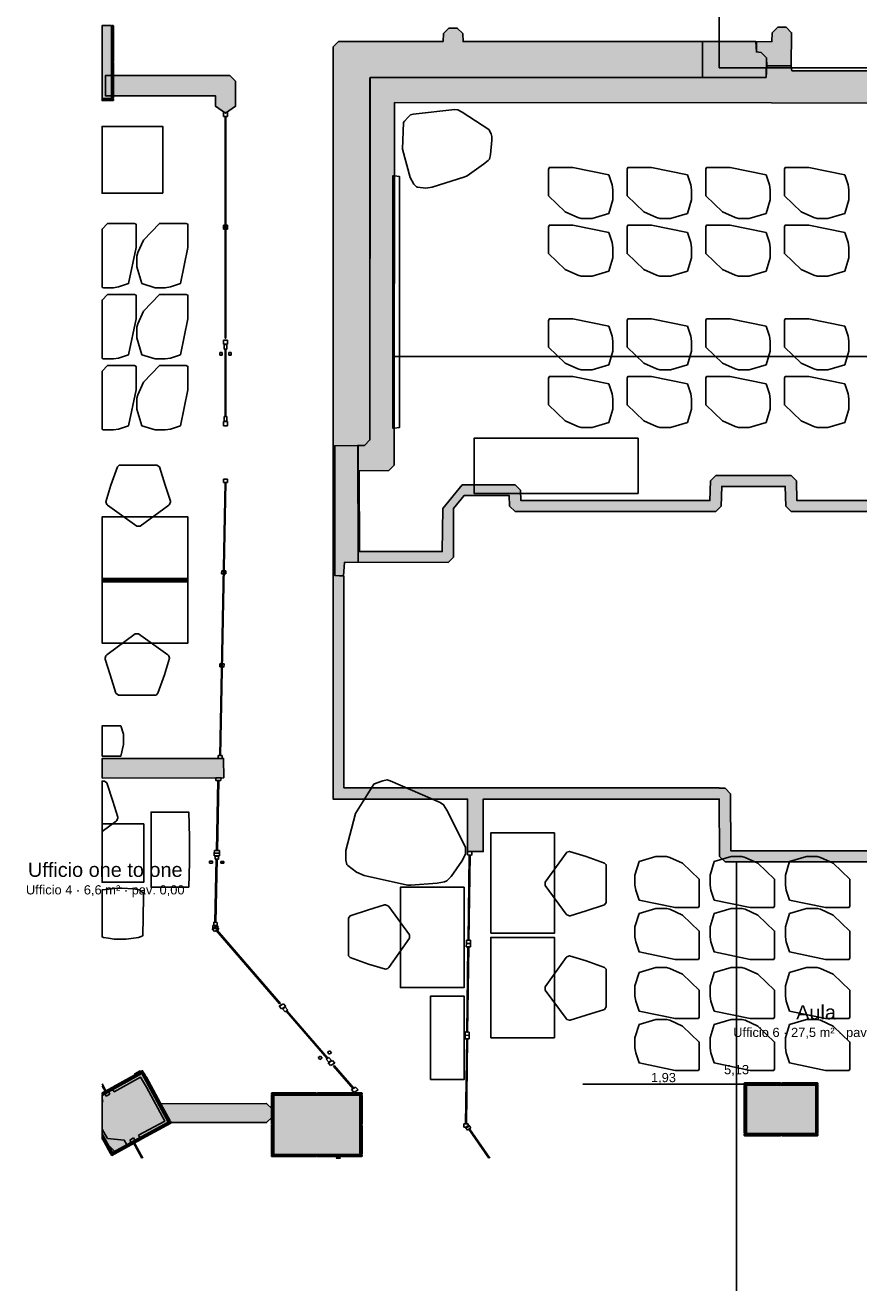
# Model space of a CAD drawing. Header units: millimetres. Extents: x -18533 to 137888, y -83624 to 7711.
# Tile 28 of 38: x 106557 to 116517, y -46124 to -30991. Entities that reach past the tile are written whole.
import ezdxf
from ezdxf.enums import TextEntityAlignment as Align

# ---------------------------------------------------------------- set-up
doc = ezdxf.new("R2010")
doc.units = ezdxf.units.MM
for name, color, linetype in [('A-ARREDI', 9, 'Continuous'), ('A-MISURE', 40, 'Continuous'), ('A-MURI-ESISTENTI', 7, 'Continuous'), ('A-MURI-NUOVI', 40, 'Continuous'), ('A-PARETI-VETRATE', 5, 'Continuous'), ('A-PILASTRI', 8, 'Continuous'), ('A-SOPPALCO-PROIEZIONE', 8, 'Continuous'), ('A-TESTI', 7, 'Continuous'), ('A-VETRINE', 4, 'Continuous')]:
    doc.layers.add(name, color=color, linetype=linetype)
doc.styles.add('VISIO', font='arial.ttf')

msp = doc.modelspace()

# ---------------------------------------------------------------- hatches: boundary and pattern name
at = {"layer": 'A-MURI-ESISTENTI'}
for points in [[(110535, -37410), (110535, -36020), (110610, -36015), (110675, -35950), (110680, -31620), (114650, -31616), (115410, -31615), (115420, -31475), (115710, -31475), (115720, -31535), (119370, -31535), (119375, -31390), (119440, -31325), (119520, -31325), (119590, -31235), (119820, -31235), (119825, -31080), (119890, -31015), (120240, -31015), (120305, -31080), (120310, -31535), (123170, -31535), (123175, -31310), (123240, -31245), (123850, -31245), (123890, -31205), (124490, -31205), (124560, -31275), (124930, -31275), (124995, -31340), (124995, -31600), (124930, -31665), (124560, -31665), (124555, -31860), (124490, -31925), (110970, -31915), (110965, -36250), (110900, -36315), (110545, -36320), (110550, -37285), (111540, -37285), (111545, -36770), (111780, -36485), (112410, -36485), (112475, -36550), (112480, -36675), (114740, -36675), (114745, -36440), (114810, -36375), (115710, -36375), (115775, -36440), (115780, -36675), (118990, -36675), (118995, -36440), (119060, -36375), (120060, -36375), (120125, -36440), (120130, -36675), (123590, -36675), (123595, -36440), (123660, -36375), (124660, -36375), (124725, -36440), (124730, -36675), (127060, -36675), (127065, -36440), (127130, -36375), (127810, -36375), (127875, -36440), (127880, -36675), (129490, -36675), (129495, -35120), (128070, -35115), (128005, -35050), (128005, -31720), (128130, -31595), (128135, -34980), (129560, -34985), (129625, -35050), (129625, -36740), (129560, -36805), (127810, -36805), (127745, -36740), (127740, -36505), (127200, -36505), (127195, -36740), (127130, -36805), (124660, -36805), (124595, -36740), (124595, -36510), (124450, -36505), (123730, -36505), (123725, -36740), (123660, -36805), (120060, -36805), (119995, -36740), (119990, -36505), (119130, -36505), (119125, -36740), (119060, -36805), (115710, -36805), (115645, -36740), (115640, -36505), (114880, -36505), (114875, -36740), (114810, -36805), (112410, -36805), (112345, -36740), (112340, -36615), (111800, -36615), (111675, -36770), (111675, -37350), (111610, -37415), (110535, -37410)], [(115420, -31475), (115415, -31380), (115350, -31315), (115295, -31310), (115295, -31190), (115480, -31185), (115485, -31080), (115550, -31015), (115650, -31015), (115715, -31080), (115710, -31475), (115420, -31475)], [(110680, -31615), (110680, -31620), (110675, -31620), (110675, -35950), (110610, -36015), (110530, -36016), (110530, -36015), (110255, -36020), (110255, -37570), (110365, -37580), (110365, -40110), (110942, -40111), (111843, -40111), (112030, -40111), (114850, -40111), (114850, -40115), (114920, -40115), (114985, -40180), (114990, -40865), (118450, -40865), (118450, -40995), (114920, -40995), (114855, -40930), (114850, -40245), (112030, -40245), (112030, -40873), (111843, -40873), (111843, -40245), (110235, -40245), (110235, -40111), (110235, -31250), (110300, -31185), (111550, -31185), (111555, -31090), (111620, -31025), (111720, -31025), (111785, -31090), (111790, -31185), (114650, -31185), (114650, -31615), (110680, -31615)], [(114650, -31615), (114650, -31185), (115290, -31185), (115295, -31310), (115350, -31315), (115415, -31380), (115410, -31615), (114650, -31615)], [(115410, -31615), (115415, -31380), (115420, -31475), (115410, -31615)], [(110675, -35950), (110675, -31620), (110680, -31620), (110675, -35950)], [(114650, -31615), (114650, -31616), (110680, -31620), (110680, -31615), (114650, -31615)], [(115410, -31615), (114650, -31616), (114650, -31615), (115410, -31615)], [(110530, -36016), (110255, -36020), (110530, -36015), (110530, -36016)], [(110255, -37570), (110255, -36020), (110530, -36016), (110535, -37410), (110370, -37415), (110360, -37575), (110255, -37570)], [(110535, -36020), (110535, -37410), (110530, -36016), (110610, -36015), (110535, -36020)], [(107910, -44265), (108225, -44095), (108005, -43690), (107933, -43570), (107620, -43745), (107595, -43710), (107870, -43565), (107865, -43530), (107930, -43495), (108005, -43570), (108285, -44090), (108210, -44165), (108190, -44155), (107930, -44305), (107910, -44265)], [(107485, -43850), (107475, -43873), (107475, -43838), (107485, -43850)], [(107475, -44310), (107475, -44192), (107495, -44230), (107539, -44302), (107740, -44325), (107765, -44370), (107760, -44395), (107630, -44465), (107475, -44310)]]:
    msp.add_hatch(color=7, dxfattribs=at).paths.add_polyline_path(points)
at = {"layer": 'A-MURI-NUOVI'}
for points in [[(109070, -31660), (109070, -31960), (108950, -32040), (108830, -31960), (108830, -31835), (107515, -31835), (107515, -31590), (109000, -31590), (109070, -31660)], [(107475, -39993), (107475, -39761), (108927, -39758), (108928, -39990), (107475, -39993)], [(108290, -44114), (108165, -43890), (109441, -43884), (109506, -43950), (109506, -44050), (109441, -44114), (108290, -44114)]]:
    msp.add_hatch(color=40, dxfattribs=at).paths.add_polyline_path(points)
at = {"layer": 'A-PILASTRI'}
for points in [[(107475, -31865), (107475, -30995), (107585, -30995), (107585, -31865), (107475, -31865)], [(107593, -30995), (107607, -30995), (107611, -30999), (107611, -31423), (107607, -31427), (107593, -31427), (107593, -30995)], [(107593, -31433), (107607, -31433), (107611, -31437), (107611, -31861), (107607, -31865), (107593, -31865), (107593, -31433)], [(107611, -31873), (107611, -31887), (107607, -31891), (107475, -31891), (107475, -31873), (107611, -31873)], [(107599, -44472), (107475, -44247), (107475, -43788), (107948, -43528), (108265, -44107), (107599, -44472)], [(107613, -43703), (107606, -43690), (107608, -43685), (107954, -43495), (107960, -43496), (107966, -43509), (107613, -43703)], [(107954, -43524), (107967, -43518), (107972, -43519), (108126, -43799), (108124, -43804), (108112, -43811), (107954, -43524)], [(107475, -43779), (107475, -43758), (107596, -43692), (107601, -43693), (107608, -43706), (107475, -43779)], [(115149, -43657), (115149, -43643), (115153, -43639), (115583, -43639), (115587, -43643), (115587, -43657), (115149, -43657)], [(115167, -44245), (115153, -44245), (115149, -44241), (115149, -43669), (115153, -43665), (115167, -43665), (115167, -44245)], [(115175, -44245), (115175, -43665), (116005, -43665), (116005, -44245), (115175, -44245)], [(115593, -43657), (115593, -43643), (115597, -43639), (116027, -43639), (116031, -43643), (116031, -43657), (115593, -43657)], [(116013, -43665), (116027, -43665), (116031, -43669), (116031, -44241), (116027, -44245), (116013, -44245), (116013, -43665)], [(108115, -43816), (108127, -43810), (108132, -43811), (108286, -44091), (108284, -44096), (108272, -44103), (108115, -43816)], [(109499, -43777), (109499, -43763), (109503, -43759), (110033, -43759), (110037, -43763), (110037, -43777), (109499, -43777)], [(109517, -44137), (109503, -44137), (109499, -44133), (109499, -43789), (109503, -43785), (109517, -43785), (109517, -44137)], [(109525, -44495), (109525, -43785), (110555, -43785), (110555, -44495), (109525, -44495)], [(110043, -43777), (110043, -43763), (110047, -43759), (110577, -43759), (110581, -43763), (110581, -43777), (110043, -43777)], [(110563, -43785), (110577, -43785), (110581, -43789), (110581, -44133), (110577, -44137), (110563, -44137), (110563, -43785)], [(108292, -44101), (108298, -44114), (108297, -44119), (107951, -44309), (107945, -44308), (107938, -44295), (108292, -44101)], [(109517, -44495), (109503, -44495), (109499, -44491), (109499, -44147), (109503, -44143), (109517, -44143), (109517, -44495)], [(110563, -44143), (110577, -44143), (110581, -44147), (110581, -44491), (110577, -44495), (110563, -44495), (110563, -44143)], [(107592, -44476), (107580, -44483), (107574, -44482), (107475, -44301), (107475, -44263), (107592, -44476)], [(107933, -44298), (107940, -44310), (107938, -44316), (107592, -44506), (107587, -44504), (107580, -44492), (107933, -44298)], [(115587, -44253), (115587, -44267), (115583, -44271), (115153, -44271), (115149, -44267), (115149, -44253), (115587, -44253)], [(116031, -44253), (116031, -44267), (116027, -44271), (115597, -44271), (115593, -44267), (115593, -44253), (116031, -44253)], [(110037, -44503), (110037, -44517), (110033, -44521), (109503, -44521), (109499, -44517), (109499, -44503), (110037, -44503)], [(110581, -44503), (110581, -44517), (110577, -44521), (110047, -44521), (110043, -44517), (110043, -44503), (110581, -44503)]]:
    msp.add_hatch(color=8, dxfattribs=at).paths.add_polyline_path(points)

# ---------------------------------------------------------------- linework, layer by layer
at = {"layer": 'A-ARREDI'}
for points in [[(111420, -32927), (111344, -32937), (111245, -32925), (111231, -32921), (111202, -32891), (111157, -32813), (111065, -32474), (111078, -32155), (111090, -32136), (111132, -32089), (111161, -32060), (111192, -32054), (111691, -31997), (111727, -32000), (111778, -32028), (112095, -32237), (112125, -32289), (112131, -32320), (112134, -32365), (112117, -32536), (112103, -32591), (112090, -32609), (112035, -32653), (111837, -32790), (111811, -32805), (111420, -32927)], [(111420, -32927), (111344, -32937), (111245, -32925), (111231, -32921), (111202, -32891), (111157, -32813), (111065, -32474), (111078, -32155), (111090, -32136), (111132, -32089), (111161, -32060), (111192, -32054), (111691, -31997), (111727, -32000), (111778, -32028), (112095, -32237), (112125, -32289), (112131, -32320), (112134, -32365), (112117, -32536), (112103, -32591), (112090, -32609), (112035, -32653), (111837, -32790), (111811, -32805), (111420, -32927)], [(108200, -33000), (107475, -33000), (107475, -32200), (108200, -32200), (108200, -33000)], [(108200, -33000), (107475, -33000), (107475, -32200), (108200, -32200), (108200, -33000)], [(110970, -35810), (110950, -35810), (110950, -32790), (110970, -32790), (111030, -32800), (111030, -35800), (110970, -35810)], [(110970, -35810), (110950, -35810), (110950, -32790), (110970, -32790), (111030, -32800), (111030, -35800), (110970, -35810)], [(113530, -33240), (113330, -33300), (113200, -33300), (113160, -33290), (113010, -33220), (112810, -33030), (112810, -32710), (112820, -32690), (113100, -32690), (113530, -32780), (113570, -32900), (113580, -32960), (113580, -33080), (113530, -33240)], [(113530, -33240), (113330, -33300), (113200, -33300), (113160, -33290), (113010, -33220), (112810, -33030), (112810, -32710), (112820, -32690), (113100, -32690), (113530, -32780), (113570, -32900), (113580, -32960), (113580, -33080), (113530, -33240)], [(114470, -33240), (114270, -33300), (114140, -33300), (114100, -33290), (113950, -33220), (113750, -33030), (113750, -32710), (113760, -32690), (114040, -32690), (114470, -32780), (114510, -32900), (114520, -32960), (114520, -33080), (114470, -33240)], [(114470, -33240), (114270, -33300), (114140, -33300), (114100, -33290), (113950, -33220), (113750, -33030), (113750, -32710), (113760, -32690), (114040, -32690), (114470, -32780), (114510, -32900), (114520, -32960), (114520, -33080), (114470, -33240)], [(115410, -33240), (115210, -33300), (115080, -33300), (115040, -33290), (114890, -33220), (114690, -33030), (114690, -32710), (114700, -32690), (114980, -32690), (115410, -32780), (115450, -32900), (115460, -32960), (115460, -33080), (115410, -33240)], [(115410, -33240), (115210, -33300), (115080, -33300), (115040, -33290), (114890, -33220), (114690, -33030), (114690, -32710), (114700, -32690), (114980, -32690), (115410, -32780), (115450, -32900), (115460, -32960), (115460, -33080), (115410, -33240)], [(116350, -33240), (116150, -33300), (116020, -33300), (115980, -33290), (115830, -33220), (115630, -33030), (115630, -32710), (115640, -32690), (115920, -32690), (116350, -32780), (116390, -32900), (116400, -32960), (116400, -33080), (116350, -33240)], [(116350, -33240), (116150, -33300), (116020, -33300), (115980, -33290), (115830, -33220), (115630, -33030), (115630, -32710), (115640, -32690), (115920, -32690), (116350, -32780), (116390, -32900), (116400, -32960), (116400, -33080), (116350, -33240)], [(107475, -34125), (107475, -33428), (107540, -33360), (107860, -33360), (107880, -33370), (107880, -33650), (107790, -34080), (107670, -34120), (107610, -34130), (107490, -34130), (107475, -34125)], [(107475, -34125), (107475, -33428), (107540, -33360), (107860, -33360), (107880, -33370), (107880, -33650), (107790, -34080), (107670, -34120), (107610, -34130), (107490, -34130), (107475, -34125)], [(107950, -34080), (107890, -33880), (107890, -33750), (107900, -33710), (107970, -33560), (108160, -33360), (108480, -33360), (108500, -33370), (108500, -33650), (108410, -34080), (108290, -34120), (108230, -34130), (108110, -34130), (107950, -34080)], [(107950, -34080), (107890, -33880), (107890, -33750), (107900, -33710), (107970, -33560), (108160, -33360), (108480, -33360), (108500, -33370), (108500, -33650), (108410, -34080), (108290, -34120), (108230, -34130), (108110, -34130), (107950, -34080)], [(113530, -33930), (113330, -33990), (113200, -33990), (113160, -33980), (113010, -33910), (112810, -33720), (112810, -33400), (112820, -33380), (113100, -33380), (113530, -33470), (113570, -33590), (113580, -33650), (113580, -33770), (113530, -33930)], [(113530, -33930), (113330, -33990), (113200, -33990), (113160, -33980), (113010, -33910), (112810, -33720), (112810, -33400), (112820, -33380), (113100, -33380), (113530, -33470), (113570, -33590), (113580, -33650), (113580, -33770), (113530, -33930)], [(114470, -33930), (114270, -33990), (114140, -33990), (114100, -33980), (113950, -33910), (113750, -33720), (113750, -33400), (113760, -33380), (114040, -33380), (114470, -33470), (114510, -33590), (114520, -33650), (114520, -33770), (114470, -33930)], [(114470, -33930), (114270, -33990), (114140, -33990), (114100, -33980), (113950, -33910), (113750, -33720), (113750, -33400), (113760, -33380), (114040, -33380), (114470, -33470), (114510, -33590), (114520, -33650), (114520, -33770), (114470, -33930)], [(115410, -33930), (115210, -33990), (115080, -33990), (115040, -33980), (114890, -33910), (114690, -33720), (114690, -33400), (114700, -33380), (114980, -33380), (115410, -33470), (115450, -33590), (115460, -33650), (115460, -33770), (115410, -33930)], [(115410, -33930), (115210, -33990), (115080, -33990), (115040, -33980), (114890, -33910), (114690, -33720), (114690, -33400), (114700, -33380), (114980, -33380), (115410, -33470), (115450, -33590), (115460, -33650), (115460, -33770), (115410, -33930)], [(116350, -33930), (116150, -33990), (116020, -33990), (115980, -33980), (115830, -33910), (115630, -33720), (115630, -33400), (115640, -33380), (115920, -33380), (116350, -33470), (116390, -33590), (116400, -33650), (116400, -33770), (116350, -33930)], [(116350, -33930), (116150, -33990), (116020, -33990), (115980, -33980), (115830, -33910), (115630, -33720), (115630, -33400), (115640, -33380), (115920, -33380), (116350, -33470), (116390, -33590), (116400, -33650), (116400, -33770), (116350, -33930)], [(107475, -34975), (107475, -34278), (107540, -34210), (107860, -34210), (107880, -34220), (107880, -34500), (107790, -34930), (107670, -34970), (107610, -34980), (107490, -34980), (107475, -34975)], [(107475, -34975), (107475, -34278), (107540, -34210), (107860, -34210), (107880, -34220), (107880, -34500), (107790, -34930), (107670, -34970), (107610, -34980), (107490, -34980), (107475, -34975)], [(107950, -34930), (107890, -34730), (107890, -34600), (107900, -34560), (107970, -34410), (108160, -34210), (108480, -34210), (108500, -34220), (108500, -34500), (108410, -34930), (108290, -34970), (108230, -34980), (108110, -34980), (107950, -34930)], [(107950, -34930), (107890, -34730), (107890, -34600), (107900, -34560), (107970, -34410), (108160, -34210), (108480, -34210), (108500, -34220), (108500, -34500), (108410, -34930), (108290, -34970), (108230, -34980), (108110, -34980), (107950, -34930)], [(113530, -35050), (113330, -35110), (113200, -35110), (113160, -35100), (113010, -35030), (112810, -34840), (112810, -34520), (112820, -34500), (113100, -34500), (113530, -34590), (113570, -34710), (113580, -34770), (113580, -34890), (113530, -35050)], [(113530, -35050), (113330, -35110), (113200, -35110), (113160, -35100), (113010, -35030), (112810, -34840), (112810, -34520), (112820, -34500), (113100, -34500), (113530, -34590), (113570, -34710), (113580, -34770), (113580, -34890), (113530, -35050)], [(114470, -35050), (114270, -35110), (114140, -35110), (114100, -35100), (113950, -35030), (113750, -34840), (113750, -34520), (113760, -34500), (114040, -34500), (114470, -34590), (114510, -34710), (114520, -34770), (114520, -34890), (114470, -35050)], [(114470, -35050), (114270, -35110), (114140, -35110), (114100, -35100), (113950, -35030), (113750, -34840), (113750, -34520), (113760, -34500), (114040, -34500), (114470, -34590), (114510, -34710), (114520, -34770), (114520, -34890), (114470, -35050)], [(115410, -35050), (115210, -35110), (115080, -35110), (115040, -35100), (114890, -35030), (114690, -34840), (114690, -34520), (114700, -34500), (114980, -34500), (115410, -34590), (115450, -34710), (115460, -34770), (115460, -34890), (115410, -35050)], [(115410, -35050), (115210, -35110), (115080, -35110), (115040, -35100), (114890, -35030), (114690, -34840), (114690, -34520), (114700, -34500), (114980, -34500), (115410, -34590), (115450, -34710), (115460, -34770), (115460, -34890), (115410, -35050)], [(116350, -35050), (116150, -35110), (116020, -35110), (115980, -35100), (115830, -35030), (115630, -34840), (115630, -34520), (115640, -34500), (115920, -34500), (116350, -34590), (116390, -34710), (116400, -34770), (116400, -34890), (116350, -35050)], [(116350, -35050), (116150, -35110), (116020, -35110), (115980, -35100), (115830, -35030), (115630, -34840), (115630, -34520), (115640, -34500), (115920, -34500), (116350, -34590), (116390, -34710), (116400, -34770), (116400, -34890), (116350, -35050)], [(107475, -35825), (107475, -35128), (107540, -35060), (107860, -35060), (107880, -35070), (107880, -35350), (107790, -35780), (107670, -35820), (107610, -35830), (107490, -35830), (107475, -35825)], [(107475, -35825), (107475, -35128), (107540, -35060), (107860, -35060), (107880, -35070), (107880, -35350), (107790, -35780), (107670, -35820), (107610, -35830), (107490, -35830), (107475, -35825)], [(107950, -35780), (107890, -35580), (107890, -35450), (107900, -35410), (107970, -35260), (108160, -35060), (108480, -35060), (108500, -35070), (108500, -35350), (108410, -35780), (108290, -35820), (108230, -35830), (108110, -35830), (107950, -35780)], [(107950, -35780), (107890, -35580), (107890, -35450), (107900, -35410), (107970, -35260), (108160, -35060), (108480, -35060), (108500, -35070), (108500, -35350), (108410, -35780), (108290, -35820), (108230, -35830), (108110, -35830), (107950, -35780)], [(113530, -35740), (113330, -35800), (113200, -35800), (113160, -35790), (113010, -35720), (112810, -35530), (112810, -35210), (112820, -35190), (113100, -35190), (113530, -35280), (113570, -35400), (113580, -35460), (113580, -35580), (113530, -35740)], [(113530, -35740), (113330, -35800), (113200, -35800), (113160, -35790), (113010, -35720), (112810, -35530), (112810, -35210), (112820, -35190), (113100, -35190), (113530, -35280), (113570, -35400), (113580, -35460), (113580, -35580), (113530, -35740)], [(114470, -35740), (114270, -35800), (114140, -35800), (114100, -35790), (113950, -35720), (113750, -35530), (113750, -35210), (113760, -35190), (114040, -35190), (114470, -35280), (114510, -35400), (114520, -35460), (114520, -35580), (114470, -35740)], [(114470, -35740), (114270, -35800), (114140, -35800), (114100, -35790), (113950, -35720), (113750, -35530), (113750, -35210), (113760, -35190), (114040, -35190), (114470, -35280), (114510, -35400), (114520, -35460), (114520, -35580), (114470, -35740)], [(115410, -35740), (115210, -35800), (115080, -35800), (115040, -35790), (114890, -35720), (114690, -35530), (114690, -35210), (114700, -35190), (114980, -35190), (115410, -35280), (115450, -35400), (115460, -35460), (115460, -35580), (115410, -35740)], [(115410, -35740), (115210, -35800), (115080, -35800), (115040, -35790), (114890, -35720), (114690, -35530), (114690, -35210), (114700, -35190), (114980, -35190), (115410, -35280), (115450, -35400), (115460, -35460), (115460, -35580), (115410, -35740)], [(116350, -35740), (116150, -35800), (116020, -35800), (115980, -35790), (115830, -35720), (115630, -35530), (115630, -35210), (115640, -35190), (115920, -35190), (116350, -35280), (116390, -35400), (116400, -35460), (116400, -35580), (116350, -35740)], [(116350, -35740), (116150, -35800), (116020, -35800), (115980, -35790), (115830, -35720), (115630, -35530), (115630, -35210), (115640, -35190), (115920, -35190), (116350, -35280), (116390, -35400), (116400, -35460), (116400, -35580), (116350, -35740)], [(113880, -36590), (111920, -36590), (111920, -35930), (113880, -35930), (113880, -36590)], [(113880, -36590), (111920, -36590), (111920, -35930), (113880, -35930), (113880, -36590)], [(108160, -36270), (108230, -36490), (108290, -36680), (108290, -36690), (108280, -36720), (108270, -36730), (107930, -36980), (107890, -36980), (107540, -36730), (107530, -36720), (107520, -36690), (107580, -36490), (107660, -36270), (107680, -36250), (108130, -36250), (108160, -36270)], [(108160, -36270), (108230, -36490), (108290, -36680), (108290, -36690), (108280, -36720), (108270, -36730), (107930, -36980), (107890, -36980), (107540, -36730), (107530, -36720), (107520, -36690), (107580, -36490), (107660, -36270), (107680, -36250), (108130, -36250), (108160, -36270)], [(108500, -37630), (107475, -37630), (107475, -36870), (108500, -36870), (108500, -37630)], [(108500, -37630), (107475, -37630), (107475, -36870), (108500, -36870), (108500, -37630)], [(108500, -37605), (108500, -37645), (107475, -37645), (107475, -37605), (108500, -37605)], [(108500, -37605), (108500, -37645), (107475, -37645), (107475, -37605), (108500, -37605)], [(108500, -37620), (108500, -38380), (107475, -38380), (107475, -37620), (108500, -37620)], [(108500, -37620), (108500, -38380), (107475, -38380), (107475, -37620), (108500, -37620)], [(107640, -38980), (107570, -38760), (107510, -38570), (107510, -38560), (107520, -38530), (107530, -38520), (107870, -38270), (107910, -38270), (108260, -38520), (108270, -38530), (108280, -38560), (108220, -38760), (108140, -38980), (108120, -39000), (107670, -39000), (107640, -38980)], [(107640, -38980), (107570, -38760), (107510, -38570), (107510, -38560), (107520, -38530), (107530, -38520), (107870, -38270), (107910, -38270), (108260, -38520), (108270, -38530), (108280, -38560), (108220, -38760), (108140, -38980), (108120, -39000), (107670, -39000), (107640, -38980)], [(107700, -39370), (107730, -39470), (107730, -39590), (107700, -39730), (107475, -39730), (107475, -39370), (107700, -39370)], [(107700, -39370), (107730, -39470), (107730, -39590), (107700, -39730), (107475, -39730), (107475, -39370), (107700, -39370)], [(107532, -40050), (107602, -40270), (107662, -40460), (107662, -40470), (107652, -40500), (107642, -40510), (107475, -40633), (107475, -40030), (107502, -40030), (107532, -40050)], [(107532, -40050), (107602, -40270), (107662, -40460), (107662, -40470), (107652, -40500), (107642, -40510), (107475, -40633), (107475, -40030), (107502, -40030), (107532, -40050)], [(110606, -41158), (110516, -41119), (110412, -41041), (110398, -41028), (110386, -40976), (110386, -40859), (110502, -40417), (110724, -40066), (110750, -40053), (110828, -40027), (110880, -40014), (110918, -40027), (111516, -40287), (111556, -40313), (111594, -40378), (111816, -40820), (111816, -40898), (111802, -40937), (111776, -40989), (111646, -41171), (111594, -41223), (111568, -41236), (111478, -41249), (111166, -41275), (111126, -41275), (110606, -41158)], [(110606, -41158), (110516, -41119), (110412, -41041), (110398, -41028), (110386, -40976), (110386, -40859), (110502, -40417), (110724, -40066), (110750, -40053), (110828, -40027), (110880, -40014), (110918, -40027), (111516, -40287), (111556, -40313), (111594, -40378), (111816, -40820), (111816, -40898), (111802, -40937), (111776, -40989), (111646, -41171), (111594, -41223), (111568, -41236), (111478, -41249), (111166, -41275), (111126, -41275), (110606, -41158)], [(108510, -41300), (108060, -41300), (108060, -40400), (108510, -40400), (108520, -40700), (108520, -41000), (108510, -41300)], [(108510, -41300), (108060, -41300), (108060, -40400), (108510, -40400), (108520, -40700), (108520, -41000), (108510, -41300)], [(107972, -40540), (107972, -41240), (107475, -41240), (107475, -40540), (107972, -40540)], [(107972, -40540), (107972, -41240), (107475, -41240), (107475, -40540), (107972, -40540)], [(112120, -41850), (112120, -40650), (112880, -40650), (112880, -41850), (112120, -41850)], [(112120, -41850), (112120, -40650), (112880, -40650), (112880, -41850), (112120, -41850)], [(113480, -41510), (113260, -41580), (113070, -41640), (113060, -41640), (113030, -41630), (113020, -41620), (112770, -41280), (112770, -41240), (113020, -40890), (113030, -40880), (113060, -40870), (113260, -40930), (113480, -41010), (113500, -41030), (113500, -41480), (113480, -41510)], [(113480, -41510), (113260, -41580), (113070, -41640), (113060, -41640), (113030, -41630), (113020, -41620), (112770, -41280), (112770, -41240), (113020, -40890), (113030, -40880), (113060, -40870), (113260, -40930), (113480, -41010), (113500, -41030), (113500, -41480), (113480, -41510)], [(113892, -40993), (114092, -40933), (114222, -40933), (114262, -40943), (114412, -41013), (114612, -41203), (114612, -41523), (114602, -41543), (114322, -41543), (113892, -41453), (113852, -41333), (113842, -41273), (113842, -41153), (113892, -40993)], [(113892, -40993), (114092, -40933), (114222, -40933), (114262, -40943), (114412, -41013), (114612, -41203), (114612, -41523), (114602, -41543), (114322, -41543), (113892, -41453), (113852, -41333), (113842, -41273), (113842, -41153), (113892, -40993)], [(114792, -40993), (114992, -40933), (115122, -40933), (115162, -40943), (115312, -41013), (115512, -41203), (115512, -41523), (115502, -41543), (115222, -41543), (114792, -41453), (114752, -41333), (114742, -41273), (114742, -41153), (114792, -40993)], [(114792, -40993), (114992, -40933), (115122, -40933), (115162, -40943), (115312, -41013), (115512, -41203), (115512, -41523), (115502, -41543), (115222, -41543), (114792, -41453), (114752, -41333), (114742, -41273), (114742, -41153), (114792, -40993)], [(115692, -40993), (115892, -40933), (116022, -40933), (116062, -40943), (116212, -41013), (116412, -41203), (116412, -41523), (116402, -41543), (116122, -41543), (115692, -41453), (115652, -41333), (115642, -41273), (115642, -41153), (115692, -40993)], [(115692, -40993), (115892, -40933), (116022, -40933), (116062, -40943), (116212, -41013), (116412, -41203), (116412, -41523), (116402, -41543), (116122, -41543), (115692, -41453), (115652, -41333), (115642, -41273), (115642, -41153), (115692, -40993)], [(107550, -41910), (107490, -41900), (107475, -41894), (107475, -41332), (107480, -41330), (107660, -41310), (107710, -41310), (107850, -41320), (107920, -41330), (107970, -41370), (107970, -41420), (107960, -41880), (107910, -41900), (107760, -41920), (107620, -41920), (107550, -41910)], [(107550, -41910), (107490, -41900), (107475, -41894), (107475, -41332), (107480, -41330), (107660, -41310), (107710, -41310), (107850, -41320), (107920, -41330), (107970, -41370), (107970, -41420), (107960, -41880), (107910, -41900), (107760, -41920), (107620, -41920), (107550, -41910)], [(111800, -41300), (111800, -42500), (111040, -42500), (111040, -41300), (111800, -41300)], [(111800, -41300), (111800, -42500), (111040, -42500), (111040, -41300), (111800, -41300)], [(110440, -41640), (110660, -41570), (110850, -41510), (110860, -41510), (110890, -41520), (110900, -41530), (111150, -41870), (111150, -41910), (110900, -42260), (110890, -42270), (110860, -42280), (110660, -42220), (110440, -42140), (110420, -42120), (110420, -41670), (110440, -41640)], [(110440, -41640), (110660, -41570), (110850, -41510), (110860, -41510), (110890, -41520), (110900, -41530), (111150, -41870), (111150, -41910), (110900, -42260), (110890, -42270), (110860, -42280), (110660, -42220), (110440, -42140), (110420, -42120), (110420, -41670), (110440, -41640)], [(113892, -41613), (114092, -41553), (114222, -41553), (114262, -41563), (114412, -41633), (114612, -41823), (114612, -42143), (114602, -42163), (114322, -42163), (113892, -42073), (113852, -41953), (113842, -41893), (113842, -41773), (113892, -41613)], [(113892, -41613), (114092, -41553), (114222, -41553), (114262, -41563), (114412, -41633), (114612, -41823), (114612, -42143), (114602, -42163), (114322, -42163), (113892, -42073), (113852, -41953), (113842, -41893), (113842, -41773), (113892, -41613)], [(114792, -41613), (114992, -41553), (115122, -41553), (115162, -41563), (115312, -41633), (115512, -41823), (115512, -42143), (115502, -42163), (115222, -42163), (114792, -42073), (114752, -41953), (114742, -41893), (114742, -41773), (114792, -41613)], [(114792, -41613), (114992, -41553), (115122, -41553), (115162, -41563), (115312, -41633), (115512, -41823), (115512, -42143), (115502, -42163), (115222, -42163), (114792, -42073), (114752, -41953), (114742, -41893), (114742, -41773), (114792, -41613)], [(115692, -41613), (115892, -41553), (116022, -41553), (116062, -41563), (116212, -41633), (116412, -41823), (116412, -42143), (116402, -42163), (116122, -42163), (115692, -42073), (115652, -41953), (115642, -41893), (115642, -41773), (115692, -41613)], [(115692, -41613), (115892, -41553), (116022, -41553), (116062, -41563), (116212, -41633), (116412, -41823), (116412, -42143), (116402, -42163), (116122, -42163), (115692, -42073), (115652, -41953), (115642, -41893), (115642, -41773), (115692, -41613)], [(112120, -43100), (112120, -41900), (112880, -41900), (112880, -43100), (112120, -43100)], [(112120, -43100), (112120, -41900), (112880, -41900), (112880, -43100), (112120, -43100)], [(113480, -42760), (113260, -42830), (113070, -42890), (113060, -42890), (113030, -42880), (113020, -42870), (112770, -42530), (112770, -42490), (113020, -42140), (113030, -42130), (113060, -42120), (113260, -42180), (113480, -42260), (113500, -42280), (113500, -42730), (113480, -42760)], [(113480, -42760), (113260, -42830), (113070, -42890), (113060, -42890), (113030, -42880), (113020, -42870), (112770, -42530), (112770, -42490), (113020, -42140), (113030, -42130), (113060, -42120), (113260, -42180), (113480, -42260), (113500, -42280), (113500, -42730), (113480, -42760)], [(113892, -42320), (114092, -42260), (114222, -42260), (114262, -42270), (114412, -42340), (114612, -42530), (114612, -42850), (114602, -42870), (114322, -42870), (113892, -42780), (113852, -42660), (113842, -42600), (113842, -42480), (113892, -42320)], [(113892, -42320), (114092, -42260), (114222, -42260), (114262, -42270), (114412, -42340), (114612, -42530), (114612, -42850), (114602, -42870), (114322, -42870), (113892, -42780), (113852, -42660), (113842, -42600), (113842, -42480), (113892, -42320)], [(114792, -42320), (114992, -42260), (115122, -42260), (115162, -42270), (115312, -42340), (115512, -42530), (115512, -42850), (115502, -42870), (115222, -42870), (114792, -42780), (114752, -42660), (114742, -42600), (114742, -42480), (114792, -42320)], [(114792, -42320), (114992, -42260), (115122, -42260), (115162, -42270), (115312, -42340), (115512, -42530), (115512, -42850), (115502, -42870), (115222, -42870), (114792, -42780), (114752, -42660), (114742, -42600), (114742, -42480), (114792, -42320)], [(115692, -42320), (115892, -42260), (116022, -42260), (116062, -42270), (116212, -42340), (116412, -42530), (116412, -42850), (116402, -42870), (116122, -42870), (115692, -42780), (115652, -42660), (115642, -42600), (115642, -42480), (115692, -42320)], [(115692, -42320), (115892, -42260), (116022, -42260), (116062, -42270), (116212, -42340), (116412, -42530), (116412, -42850), (116402, -42870), (116122, -42870), (115692, -42780), (115652, -42660), (115642, -42600), (115642, -42480), (115692, -42320)], [(111400, -43600), (111400, -42600), (111800, -42600), (111800, -43600), (111400, -43600)], [(111400, -43600), (111400, -42600), (111800, -42600), (111800, -43600), (111400, -43600)], [(113892, -42940), (114092, -42880), (114222, -42880), (114262, -42890), (114412, -42960), (114612, -43150), (114612, -43470), (114602, -43490), (114322, -43490), (113892, -43400), (113852, -43280), (113842, -43220), (113842, -43100), (113892, -42940)], [(113892, -42940), (114092, -42880), (114222, -42880), (114262, -42890), (114412, -42960), (114612, -43150), (114612, -43470), (114602, -43490), (114322, -43490), (113892, -43400), (113852, -43280), (113842, -43220), (113842, -43100), (113892, -42940)], [(114792, -42940), (114992, -42880), (115122, -42880), (115162, -42890), (115312, -42960), (115512, -43150), (115512, -43470), (115502, -43490), (115222, -43490), (114792, -43400), (114752, -43280), (114742, -43220), (114742, -43100), (114792, -42940)], [(114792, -42940), (114992, -42880), (115122, -42880), (115162, -42890), (115312, -42960), (115512, -43150), (115512, -43470), (115502, -43490), (115222, -43490), (114792, -43400), (114752, -43280), (114742, -43220), (114742, -43100), (114792, -42940)], [(115692, -42940), (115892, -42880), (116022, -42880), (116062, -42890), (116212, -42960), (116412, -43150), (116412, -43470), (116402, -43490), (116122, -43490), (115692, -43400), (115652, -43280), (115642, -43220), (115642, -43100), (115692, -42940)], [(115692, -42940), (115892, -42880), (116022, -42880), (116062, -42890), (116212, -42960), (116412, -43150), (116412, -43470), (116402, -43490), (116122, -43490), (115692, -43400), (115652, -43280), (115642, -43220), (115642, -43100), (115692, -42940)], [(110310, -44531), (110320, -44538), (110274, -44538), (110310, -44531)], [(110310, -44531), (110320, -44538), (110274, -44538), (110310, -44531)]]:
    msp.add_lwpolyline(points, close=True, dxfattribs=at)
at = {"layer": 'A-MISURE'}
for p, q in [((110967, -34950), (128004, -34950)), ((115058, -46124), (115058, -40996)), ((113220, -43655), (115148, -43655))]:
    msp.add_line(p, q, dxfattribs=at)
at = {"layer": 'A-MURI-ESISTENTI'}
for points in [[(115420, -31475), (115415, -31380), (115350, -31315), (115295, -31310), (115295, -31190), (115480, -31185), (115485, -31080), (115550, -31015), (115650, -31015), (115715, -31080), (115710, -31475), (115420, -31475)], [(114650, -31615), (114650, -31185), (115290, -31185), (115295, -31310), (115350, -31315), (115415, -31380), (115410, -31615), (114650, -31615)], [(115410, -31615), (115415, -31380), (115420, -31475), (115410, -31615)], [(110675, -35950), (110675, -31620), (110680, -31620), (110675, -35950)], [(114650, -31615), (114650, -31616), (110680, -31620), (110680, -31615), (114650, -31615)], [(115410, -31615), (114650, -31616), (114650, -31615), (115410, -31615)], [(110530, -36016), (110255, -36020), (110530, -36015), (110530, -36016)], [(110255, -37570), (110255, -36020), (110530, -36016), (110535, -37410), (110370, -37415), (110360, -37575), (110255, -37570)], [(110535, -36020), (110535, -37410), (110530, -36016), (110610, -36015), (110535, -36020)], [(107910, -44265), (108225, -44095), (108005, -43690), (107933, -43570), (107620, -43745), (107595, -43710), (107870, -43565), (107865, -43530), (107930, -43495), (108005, -43570), (108285, -44090), (108210, -44165), (108190, -44155), (107930, -44305), (107910, -44265)], [(107485, -43850), (107475, -43873), (107475, -43838), (107485, -43850)], [(107475, -44310), (107475, -44192), (107495, -44230), (107539, -44302), (107740, -44325), (107765, -44370), (107760, -44395), (107630, -44465), (107475, -44310)]]:
    msp.add_lwpolyline(points, close=True, dxfattribs=at)
for points in [[(118450, -40995), (114920, -40995), (114855, -40930), (114850, -40245), (112030, -40245), (112030, -40873), (111843, -40873), (111843, -40245), (110235, -40245), (110235, -40111), (110235, -31250), (110300, -31185), (111550, -31185), (111555, -31090), (111620, -31025), (111720, -31025), (111785, -31090), (111790, -31185), (114650, -31185), (114650, -31615), (110680, -31615), (110680, -31615), (110680, -31620), (110675, -31620), (110675, -35950), (110610, -36015), (110530, -36016), (110530, -36015), (110255, -36020), (110255, -37570), (110365, -37580), (110365, -40110), (110942, -40111), (111843, -40111), (112030, -40111), (114850, -40111), (114850, -40115), (114920, -40115), (114985, -40180), (114990, -40865), (118450, -40865)], [(119060, -36805), (115710, -36805), (115645, -36740), (115640, -36505), (114880, -36505), (114875, -36740), (114810, -36805), (112410, -36805), (112345, -36740), (112340, -36615), (111800, -36615), (111675, -36770), (111675, -37350), (111610, -37415), (110535, -37410), (110535, -37410), (110535, -36020), (110610, -36015), (110675, -35950), (110680, -31620), (114650, -31616), (115410, -31615), (115420, -31475), (115710, -31475), (115720, -31535), (119370, -31535)], [(124490, -31925), (110970, -31915), (110965, -36250), (110900, -36315), (110545, -36320), (110550, -37285), (111540, -37285), (111545, -36770), (111780, -36485), (112410, -36485), (112475, -36550), (112480, -36675), (114740, -36675), (114745, -36440), (114810, -36375), (115710, -36375), (115775, -36440), (115780, -36675), (118990, -36675)]]:
    msp.add_lwpolyline(points, dxfattribs=at)
at = {"layer": 'A-MURI-NUOVI'}
for points in [[(109070, -31660), (109070, -31960), (108950, -32040), (108830, -31960), (108830, -31835), (107515, -31835), (107515, -31590), (109000, -31590), (109070, -31660)], [(107475, -39993), (107475, -39761), (108927, -39758), (108928, -39990), (107475, -39993)], [(108290, -44114), (108165, -43890), (109441, -43884), (109506, -43950), (109506, -44050), (109441, -44114), (108290, -44114)]]:
    msp.add_lwpolyline(points, close=True, dxfattribs=at)
at = {"layer": 'A-PARETI-VETRATE'}
for p, q in [((108925, -32032), (108975, -32032)), ((108925, -32081), (108925, -32032)), ((108925, -32081), (108975, -32081)), ((108945, -32081), (108955, -32081)), ((108945, -34731), (108945, -32081)), ((108955, -34731), (108955, -32081)), ((108975, -32081), (108975, -32032)), ((108925, -33381), (108975, -33381)), ((108925, -33430), (108925, -33381)), ((108925, -33430), (108975, -33430)), ((108975, -33430), (108975, -33381)), ((108925, -34756), (108975, -34756)), ((108925, -34804), (108925, -34756)), ((108925, -34804), (108975, -34804)), ((108945, -34731), (108955, -34731)), ((108975, -34804), (108975, -34756)), ((108881, -34902), (108909, -34902)), ((108881, -34937), (108881, -34902)), ((108881, -34937), (108909, -34937)), ((108909, -34937), (108909, -34902)), ((108934, -34809), (108966, -34809)), ((108934, -34864), (108934, -34809)), ((108934, -34864), (108966, -34864)), ((108945, -34864), (108955, -34864)), ((108945, -35670), (108945, -34864)), ((108955, -35670), (108955, -34864)), ((108966, -34864), (108966, -34809)), ((108991, -34902), (109019, -34902)), ((108991, -34937), (108991, -34902)), ((108991, -34937), (109019, -34937)), ((109019, -34937), (109019, -34902)), ((108934, -35670), (108966, -35670)), ((108934, -35725), (108934, -35670)), ((108945, -35670), (108955, -35670)), ((108966, -35725), (108966, -35670)), ((108925, -35730), (108975, -35730)), ((108925, -35779), (108925, -35730)), ((108925, -35779), (108975, -35779)), ((108934, -35725), (108966, -35725)), ((108975, -35779), (108975, -35730)), ((108880, -39722), (108944, -36457)), ((108890, -39723), (108954, -36457)), ((108924, -36457), (108925, -36419)), ((108924, -36457), (108974, -36458)), ((108925, -36419), (108975, -36420)), ((108944, -36457), (108954, -36457)), ((108974, -36458), (108975, -36420)), ((108903, -37551), (108904, -37514)), ((108904, -37514), (108954, -37515)), ((108953, -37552), (108954, -37515)), ((108903, -37551), (108953, -37552)), ((108881, -38665), (108882, -38627)), ((108881, -38665), (108931, -38666)), ((108882, -38627), (108932, -38628)), ((108931, -38666), (108932, -38628)), ((108860, -39722), (108910, -39723)), ((108860, -39760), (108860, -39722)), ((108860, -39760), (108910, -39761)), ((108880, -39722), (108890, -39723)), ((108910, -39761), (108910, -39723)), ((108833, -40023), (108834, -39990)), ((108833, -40023), (108895, -40023)), ((108834, -39990), (108896, -39990)), ((108840, -40858), (108858, -40023)), ((108853, -40858), (108870, -40023)), ((108858, -40023), (108870, -40023)), ((108895, -40023), (108896, -39990)), ((108815, -40891), (108816, -40858)), ((108816, -40858), (108878, -40858)), ((108840, -40858), (108853, -40858)), ((108877, -40891), (108878, -40858)), ((108758, -40988), (108793, -40989)), ((108758, -41011), (108758, -40988)), ((108793, -41012), (108793, -40989)), ((108814, -40923), (108815, -40891)), ((108814, -40923), (108876, -40924)), ((108815, -40891), (108877, -40891)), ((108815, -40891), (108877, -40891)), ((108823, -41718), (108838, -40964)), ((108825, -40927), (108865, -40927)), ((108825, -40964), (108825, -40927)), ((108825, -40964), (108864, -40964)), ((108835, -41719), (108851, -40964)), ((108838, -40964), (108851, -40964)), ((108864, -40964), (108865, -40927)), ((108876, -40924), (108877, -40891)), ((108894, -41013), (108895, -40990)), ((108895, -40990), (108930, -40990)), ((108929, -41013), (108930, -40990)), ((111842, -40913), (111843, -40873)), ((111842, -40913), (111892, -40914)), ((111843, -40873), (111893, -40874)), ((111848, -41932), (111862, -40914)), ((111858, -41932), (111872, -40914)), ((111862, -40914), (111872, -40914)), ((111892, -40914), (111893, -40874)), ((108758, -41011), (108793, -41012)), ((108894, -41013), (108929, -41013)), ((108790, -41795), (108840, -41766)), ((108796, -41791), (108797, -41758)), ((108797, -41758), (108859, -41759)), ((108808, -41755), (108809, -41718)), ((108808, -41755), (108848, -41756)), ((108809, -41718), (108849, -41719)), ((108823, -41718), (108835, -41719)), ((108869, -41799), (108840, -41766)), ((108848, -41756), (108849, -41719)), ((108858, -41792), (108859, -41759)), ((108818, -41828), (108790, -41795)), ((108796, -41791), (108858, -41792)), ((108818, -41828), (108869, -41799)), ((108838, -41816), (108848, -41811)), ((109596, -42693), (108838, -41816)), ((109607, -42688), (108848, -41811)), ((111827, -42012), (111828, -41972)), ((111827, -42012), (111877, -42013)), ((111828, -41972), (111828, -41932)), ((111828, -41932), (111878, -41933)), ((111828, -41972), (111878, -41973)), ((111828, -41972), (111878, -41973)), ((111833, -43031), (111847, -42012)), ((111843, -43031), (111857, -42012)), ((111847, -42012), (111857, -42012)), ((111848, -41932), (111858, -41932)), ((111877, -42013), (111878, -41973)), ((111878, -41973), (111878, -41933)), ((109590, -42721), (109641, -42692)), ((109619, -42754), (109590, -42721)), ((109596, -42693), (109607, -42688)), ((109619, -42754), (109670, -42725)), ((109631, -42752), (109663, -42734)), ((109663, -42789), (109631, -42752)), ((109670, -42725), (109641, -42692)), ((109695, -42771), (109663, -42734)), ((109663, -42789), (109695, -42771)), ((109674, -42783), (109684, -42777)), ((110163, -43348), (109674, -42783)), ((110173, -43342), (109684, -42777)), ((111812, -43070), (111813, -43030)), ((111812, -43110), (111812, -43070)), ((111812, -43070), (111862, -43071)), ((111812, -43070), (111862, -43071)), ((111812, -43110), (111862, -43111)), ((111813, -43030), (111863, -43031)), ((111818, -44129), (111832, -43111)), ((111828, -44129), (111842, -43111)), ((111832, -43111), (111842, -43111)), ((111833, -43031), (111843, -43031)), ((111862, -43071), (111863, -43031)), ((111862, -43111), (111862, -43071)), ((110168, -43273), (110196, -43257)), ((110188, -43296), (110168, -43273)), ((110188, -43296), (110216, -43280)), ((110216, -43280), (110196, -43257)), ((110056, -43336), (110084, -43320)), ((110076, -43359), (110056, -43336)), ((110076, -43359), (110104, -43343)), ((110104, -43343), (110084, -43320)), ((110152, -43354), (110184, -43336)), ((110184, -43391), (110152, -43354)), ((110163, -43348), (110173, -43342)), ((110177, -43400), (110228, -43371)), ((110206, -43432), (110177, -43400)), ((110216, -43373), (110184, -43336)), ((110184, -43391), (110216, -43373)), ((110206, -43432), (110256, -43404)), ((110256, -43404), (110228, -43371)), ((110240, -43438), (110250, -43432)), ((110484, -43702), (110250, -43432)), ((110474, -43708), (110240, -43438)), ((110454, -43719), (110504, -43690)), ((110482, -43752), (110454, -43719)), ((110474, -43708), (110484, -43702)), ((110482, -43752), (110533, -43723)), ((110533, -43723), (110504, -43690)), ((111798, -44169), (111798, -44129)), ((111798, -44129), (111848, -44130)), ((111798, -44169), (111848, -44170)), ((111817, -44173), (111858, -44144)), ((111840, -44206), (111817, -44173)), ((111818, -44129), (111828, -44129)), ((111840, -44206), (111881, -44177)), ((111848, -44170), (111848, -44130)), ((111881, -44177), (111858, -44144)), ((111856, -44194), (111865, -44188)), ((112096, -44538), (111856, -44194)), ((112108, -44538), (111865, -44188))]:
    msp.add_line(p, q, dxfattribs=at)
at = {"layer": 'A-PILASTRI'}
for points in [[(107475, -31865), (107475, -30995), (107585, -30995), (107585, -31865), (107475, -31865)], [(107593, -30995), (107607, -30995), (107611, -30999), (107611, -31423), (107607, -31427), (107593, -31427), (107593, -30995)], [(107593, -31433), (107607, -31433), (107611, -31437), (107611, -31861), (107607, -31865), (107593, -31865), (107593, -31433)], [(107611, -31873), (107611, -31887), (107607, -31891), (107475, -31891), (107475, -31873), (107611, -31873)], [(107599, -44472), (107475, -44247), (107475, -43788), (107948, -43528), (108265, -44107), (107599, -44472)], [(107613, -43703), (107606, -43690), (107608, -43685), (107954, -43495), (107960, -43496), (107966, -43509), (107613, -43703)], [(107954, -43524), (107967, -43518), (107972, -43519), (108126, -43799), (108124, -43804), (108112, -43811), (107954, -43524)], [(107475, -43779), (107475, -43758), (107596, -43692), (107601, -43693), (107608, -43706), (107475, -43779)], [(115149, -43657), (115149, -43643), (115153, -43639), (115583, -43639), (115587, -43643), (115587, -43657), (115149, -43657)], [(115167, -44245), (115153, -44245), (115149, -44241), (115149, -43669), (115153, -43665), (115167, -43665), (115167, -44245)], [(115175, -44245), (115175, -43665), (116005, -43665), (116005, -44245), (115175, -44245)], [(115593, -43657), (115593, -43643), (115597, -43639), (116027, -43639), (116031, -43643), (116031, -43657), (115593, -43657)], [(116013, -43665), (116027, -43665), (116031, -43669), (116031, -44241), (116027, -44245), (116013, -44245), (116013, -43665)], [(108115, -43816), (108127, -43810), (108132, -43811), (108286, -44091), (108284, -44096), (108272, -44103), (108115, -43816)], [(109499, -43777), (109499, -43763), (109503, -43759), (110033, -43759), (110037, -43763), (110037, -43777), (109499, -43777)], [(109517, -44137), (109503, -44137), (109499, -44133), (109499, -43789), (109503, -43785), (109517, -43785), (109517, -44137)], [(109525, -44495), (109525, -43785), (110555, -43785), (110555, -44495), (109525, -44495)], [(110043, -43777), (110043, -43763), (110047, -43759), (110577, -43759), (110581, -43763), (110581, -43777), (110043, -43777)], [(110563, -43785), (110577, -43785), (110581, -43789), (110581, -44133), (110577, -44137), (110563, -44137), (110563, -43785)], [(108292, -44101), (108298, -44114), (108297, -44119), (107951, -44309), (107945, -44308), (107938, -44295), (108292, -44101)], [(109517, -44495), (109503, -44495), (109499, -44491), (109499, -44147), (109503, -44143), (109517, -44143), (109517, -44495)], [(110563, -44143), (110577, -44143), (110581, -44147), (110581, -44491), (110577, -44495), (110563, -44495), (110563, -44143)], [(107592, -44476), (107580, -44483), (107574, -44482), (107475, -44301), (107475, -44263), (107592, -44476)], [(107933, -44298), (107940, -44310), (107938, -44316), (107592, -44506), (107587, -44504), (107580, -44492), (107933, -44298)], [(115587, -44253), (115587, -44267), (115583, -44271), (115153, -44271), (115149, -44267), (115149, -44253), (115587, -44253)], [(116031, -44253), (116031, -44267), (116027, -44271), (115597, -44271), (115593, -44267), (115593, -44253), (116031, -44253)], [(110037, -44503), (110037, -44517), (110033, -44521), (109503, -44521), (109499, -44517), (109499, -44503), (110037, -44503)], [(110581, -44503), (110581, -44517), (110577, -44521), (110047, -44521), (110043, -44517), (110043, -44503), (110581, -44503)]]:
    msp.add_lwpolyline(points, close=True, dxfattribs=at)
at = {"layer": 'A-SOPPALCO-PROIEZIONE'}
for p, q in [((114850, -31500), (114850, -29690)), ((114850, -31500), (114850, -29690)), ((119050, -31500), (114850, -31500)), ((119050, -31500), (114850, -31500))]:
    msp.add_line(p, q, dxfattribs=at)
at = {"layer": 'A-VETRINE'}
for p, q in [((107528, -43749), (107475, -43652)), ((107519, -43753), (107475, -43673)), ((107502, -43763), (107546, -43739)), ((107521, -43798), (107502, -43763)), ((107519, -43753), (107528, -43749)), ((107521, -43798), (107565, -43774)), ((107565, -43774), (107546, -43739)), ((107807, -44322), (107851, -44297)), ((107826, -44356), (107807, -44322)), ((107826, -44356), (107870, -44332)), ((107870, -44332), (107851, -44297)), ((107844, -44347), (107853, -44342)), ((107948, -44538), (107844, -44347)), ((107960, -44538), (107853, -44342))]:
    msp.add_line(p, q, dxfattribs=at)

# ---------------------------------------------------------------- texts
at = {"layer": 'A-MISURE', "style": 'VISIO'}
for s, p in [('5,13', (115058, -43480)), ('1,93', (114184, -43575))]:
    msp.add_text(s, height=110, dxfattribs=at).set_placement(p, align=Align.MIDDLE_CENTER)
at = {"layer": 'A-TESTI', "style": 'VISIO'}
for s, height, p in [('Ufficio one to one', 170, (107512, -41090)), ('Ufficio 4 · 6,6 m² · pav. 0,00', 110, (107512, -41330)), ('Aula', 170, (116008, -42795)), ('Ufficio 6 · 27,5 m² · pav. 0,00', 110, (116008, -43035))]:
    msp.add_text(s, height=height, dxfattribs=at).set_placement(p, align=Align.MIDDLE_CENTER)

doc.saveas('drawing.dxf')
